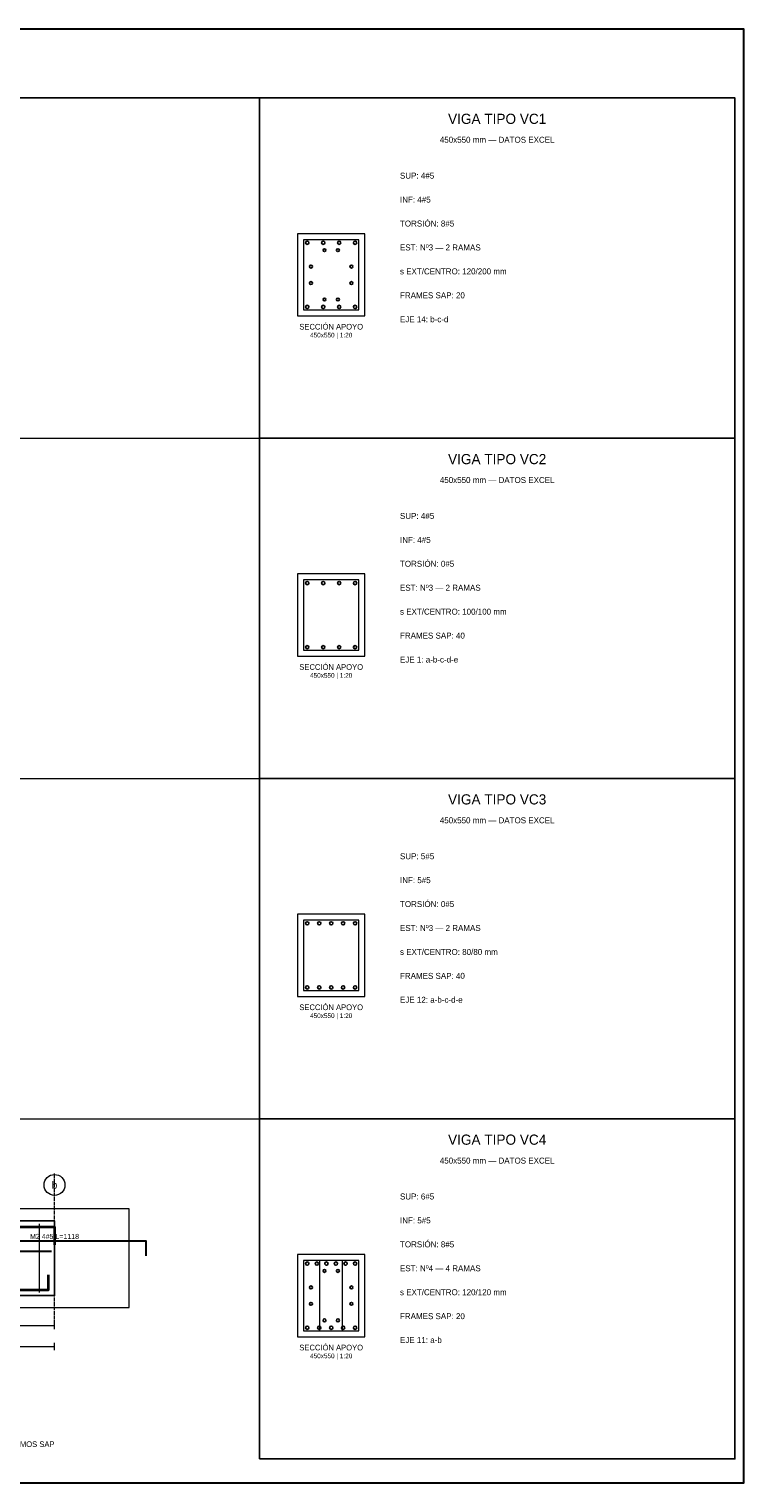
# Paper-space layout 'CARGA_01' of a CAD drawing. Header units: millimetres. Extents: x 7 to 700, y 7 to 493.
# Tile 5 of 5: x 461 to 700, y 7 to 493. Entities that reach past the tile are written whole.
import ezdxf
from ezdxf.enums import TextEntityAlignment as Align

# ---------------------------------------------------------------- set-up
doc = ezdxf.new("R2010")
doc.units = ezdxf.units.MM
doc.linetypes.add('DASHED', pattern=[1.524, 1.27, -0.254])
for name, color, linetype in [('ACERO_INF', 1, 'Continuous'), ('ACERO_SUP_APOYO', 5, 'Continuous'), ('ACERO_SUP_CONT', 4, 'Continuous'), ('ACERO_TORSION', 30, 'Continuous'), ('APOYOS', 9, 'Continuous'), ('CONTORNO', 7, 'Continuous'), ('COTAS', 3, 'Continuous'), ('EJES', 1, 'Continuous'), ('ESTRIBOS', 8, 'Continuous'), ('MARCO', 7, 'Continuous'), ('TEXTO', 7, 'Continuous')]:
    doc.layers.add(name, color=color, linetype=linetype)

psp = doc.layouts.new('CARGA_01')

# ---------------------------------------------------------------- linework, layer by layer
at = {"layer": 'ACERO_INF', "color": 1, "lineweight": 35}
psp.add_lwpolyline([(86.5, 76.6), (86.5, 71.6), (467.5, 71.6), (467.5, 76.6)], dxfattribs=at)
at = {"layer": 'ACERO_INF', "color": 1}
for centre in [(554, 400.1325), (559.3333, 400.1325), (564.6667, 400.1325), (570, 400.1325), (554, 286.3825), (559.3333, 286.3825), (564.6667, 286.3825), (570, 286.3825), (554, 172.6325), (558, 172.6325), (562, 172.6325), (566, 172.6325), (570, 172.6325), (554, 58.8825), (558, 58.8825), (562, 58.8825), (566, 58.8825), (570, 58.8825)]:
    psp.add_circle(centre, 0.55, dxfattribs=at)
at = {"layer": 'ACERO_SUP_APOYO', "color": 5, "lineweight": 30}
psp.add_lwpolyline([(373.25, 87.9), (500, 87.9), (500, 82.9)], dxfattribs=at)
at = {"layer": 'ACERO_SUP_CONT', "color": 4, "lineweight": 35}
psp.add_lwpolyline([(84.5, 86.6), (84.5, 92.6), (469.5, 92.6), (469.5, 86.6)], dxfattribs=at)
at = {"layer": 'ACERO_SUP_CONT', "color": 4}
for centre in [(554, 421.5675), (559.3333, 421.5675), (564.6667, 421.5675), (570, 421.5675), (554, 307.8175), (559.3333, 307.8175), (564.6667, 307.8175), (570, 307.8175), (554, 194.0675), (558, 194.0675), (562, 194.0675), (566, 194.0675), (570, 194.0675), (554, 80.3175), (557.2, 80.3175), (560.4, 80.3175), (563.6, 80.3175), (566.8, 80.3175), (570, 80.3175)]:
    psp.add_circle(centre, 0.55, dxfattribs=at)
at = {"layer": 'ACERO_TORSION', "color": 30, "lineweight": 30}
psp.add_lwpolyline([(85.5, 84.5), (468.5, 84.5)], dxfattribs=at)
at = {"layer": 'ACERO_TORSION', "color": 30}
for centre in [(559.75, 419.1), (564.25, 419.1), (555.25, 413.6), (568.75, 413.6), (555.25, 408.1), (568.75, 408.1), (559.75, 402.6), (564.25, 402.6), (559.75, 77.85), (564.25, 77.85), (555.25, 72.35), (568.75, 72.35), (555.25, 66.85), (568.75, 66.85), (559.75, 61.35), (564.25, 61.35)]:
    psp.add_circle(centre, 0.48, dxfattribs=at)
at = {"layer": 'APOYOS', "color": 9, "lineweight": 15}
psp.add_lwpolyline([(444.5, 65.6), (494.5, 65.6), (494.5, 98.6), (444.5, 98.6)], close=True, dxfattribs=at)
at = {"layer": 'CONTORNO', "color": 7, "lineweight": 20}
for points in [[(550.75, 397.1), (573.25, 397.1), (573.25, 424.6), (550.75, 424.6)], [(550.75, 283.35), (573.25, 283.35), (573.25, 310.85), (550.75, 310.85)], [(550.75, 169.6), (573.25, 169.6), (573.25, 197.1), (550.75, 197.1)], [(550.75, 55.85), (573.25, 55.85), (573.25, 83.35), (550.75, 83.35)]]:
    psp.add_lwpolyline(points, close=True, dxfattribs=at)
at = {"layer": 'CONTORNO', "color": 7, "lineweight": 25}
psp.add_lwpolyline([(84.5, 69.6), (469.5, 69.6), (469.5, 94.6), (84.5, 94.6)], close=True, dxfattribs=at)
at = {"layer": 'COTAS', "color": 3, "lineweight": 13}
for p, q in [((84.5, 59.6), (469.5, 59.6)), ((469.5, 58.4), (469.5, 60.8)), ((469.5, 51.4), (469.5, 53.8)), ((84.5, 52.6), (469.5, 52.6))]:
    psp.add_line(p, q, dxfattribs=at)
at = {"layer": 'EJES', "color": 1, "linetype": 'DASHED', "lineweight": 9}
psp.add_line((469.5, 58.6), (469.5, 110.6), dxfattribs=at)
at = {"layer": 'EJES', "color": 1, "lineweight": 18}
psp.add_circle((469.5, 106.6), 3.5, dxfattribs=at)
at = {"layer": 'ESTRIBOS', "color": 8, "lineweight": 9}
psp.add_line((464.5, 70.6), (464.5, 93.6), dxfattribs=at)
at = {"layer": 'ESTRIBOS', "color": 8, "lineweight": 13}
for p, q in [((558.25, 57.85), (558.25, 81.35)), ((565.75, 57.85), (565.75, 81.35))]:
    psp.add_line(p, q, dxfattribs=at)
at = {"layer": 'ESTRIBOS', "color": 8, "lineweight": 18}
for points in [[(552.75, 399.1), (571.25, 399.1), (571.25, 422.6), (552.75, 422.6)], [(552.75, 285.35), (571.25, 285.35), (571.25, 308.85), (552.75, 308.85)], [(552.75, 171.6), (571.25, 171.6), (571.25, 195.1), (552.75, 195.1)], [(552.75, 57.85), (571.25, 57.85), (571.25, 81.35), (552.75, 81.35)]]:
    psp.add_lwpolyline(points, close=True, dxfattribs=at)
at = {"layer": 'MARCO', "color": 7, "lineweight": 25}
psp.add_line((10, 470), (697, 470), dxfattribs=at)
at = {"layer": 'MARCO', "color": 8, "lineweight": 13}
for p, q in [((10, 356.25), (697, 356.25)), ((10, 242.5), (697, 242.5)), ((10, 128.75), (697, 128.75))]:
    psp.add_line(p, q, dxfattribs=at)
at = {"layer": 'MARCO', "color": 7, "lineweight": 30}
psp.add_lwpolyline([(7, 7), (700, 7), (700, 493), (7, 493)], close=True, dxfattribs=at)
at = {"layer": 'MARCO', "color": 7, "lineweight": 25}
for points in [[(538, 356.25), (697, 356.25), (697, 470), (538, 470)], [(538, 242.5), (697, 242.5), (697, 356.25), (538, 356.25)], [(538, 128.75), (697, 128.75), (697, 242.5), (538, 242.5)], [(538, 15), (697, 15), (697, 128.75), (538, 128.75)]]:
    psp.add_lwpolyline(points, close=True, dxfattribs=at)

# ---------------------------------------------------------------- texts
at = {"layer": 'ACERO_SUP_APOYO', "color": 5}
psp.add_text('M2 4#5 L=1118', height=1.7, dxfattribs=at).set_placement((469.5, 89.4), align=Align.MIDDLE_CENTER)
at = {"layer": 'EJES', "color": 1}
psp.add_text('b', height=2.5, dxfattribs=at).set_placement((469.5, 106.6), align=Align.MIDDLE_CENTER)
at = {"layer": 'TEXTO', "color": 7}
for s, height, p in [('VIGA TIPO VC1', 3.4, (617.5, 463)), ('450x550 mm — DATOS EXCEL', 2, (617.5, 456)), ('SECCIÓN APOYO', 1.9, (562, 393.5)), ('450x550 | 1:20', 1.55, (562, 390.7)), ('VIGA TIPO VC2', 3.4, (617.5, 349.25)), ('450x550 mm — DATOS EXCEL', 2, (617.5, 342.25)), ('SECCIÓN APOYO', 1.9, (562, 279.75)), ('450x550 | 1:20', 1.55, (562, 276.95)), ('VIGA TIPO VC3', 3.4, (617.5, 235.5)), ('450x550 mm — DATOS EXCEL', 2, (617.5, 228.5)), ('SECCIÓN APOYO', 1.9, (562, 166)), ('450x550 | 1:20', 1.55, (562, 163.2)), ('VIGA TIPO VC4', 3.4, (617.5, 121.75)), ('450x550 mm — DATOS EXCEL', 2, (617.5, 114.75)), ('SECCIÓN APOYO', 1.9, (562, 52.25)), ('450x550 | 1:20', 1.55, (562, 49.45))]:
    psp.add_text(s, height=height, dxfattribs=at).set_placement(p, align=Align.MIDDLE_CENTER)
at = {"layer": 'TEXTO'}
for s, p in [('SUP: 4#5', (585, 443)), ('INF: 4#5', (585, 435)), ('TORSIÓN: 8#5', (585, 427)), ('EST: Nº3 — 2 RAMAS', (585, 419)), ('s EXT/CENTRO: 120/200 mm', (585, 411)), ('FRAMES SAP: 20', (585, 403)), ('EJE 14: b-c-d', (585, 395)), ('SUP: 4#5', (585, 329.25)), ('INF: 4#5', (585, 321.25)), ('TORSIÓN: 0#5', (585, 313.25)), ('EST: Nº3 — 2 RAMAS', (585, 305.25)), ('s EXT/CENTRO: 100/100 mm', (585, 297.25)), ('FRAMES SAP: 40', (585, 289.25)), ('EJE 1: a-b-c-d-e', (585, 281.25)), ('SUP: 5#5', (585, 215.5)), ('INF: 5#5', (585, 207.5)), ('TORSIÓN: 0#5', (585, 199.5)), ('EST: Nº3 — 2 RAMAS', (585, 191.5)), ('s EXT/CENTRO: 80/80 mm', (585, 183.5)), ('FRAMES SAP: 40', (585, 175.5)), ('EJE 12: a-b-c-d-e', (585, 167.5)), ('SUP: 6#5', (585, 101.75)), ('INF: 5#5', (585, 93.75)), ('TORSIÓN: 8#5', (585, 85.75)), ('EST: Nº4 — 4 RAMAS', (585, 77.75)), ('s EXT/CENTRO: 120/120 mm', (585, 69.75)), ('FRAMES SAP: 20', (585, 61.75)), ('EJE 11: a-b', (585, 53.75))]:
    psp.add_text(s, height=2, dxfattribs=at).set_placement(p)
at = {"layer": 'TEXTO', "color": 7}
psp.add_text('ESC. H 1:10 | V 1:22 | EJES Y TRAMOS SAP', height=1.9, dxfattribs=at).set_placement((469.5, 19), align=Align.RIGHT)

doc.saveas('drawing.dxf')
